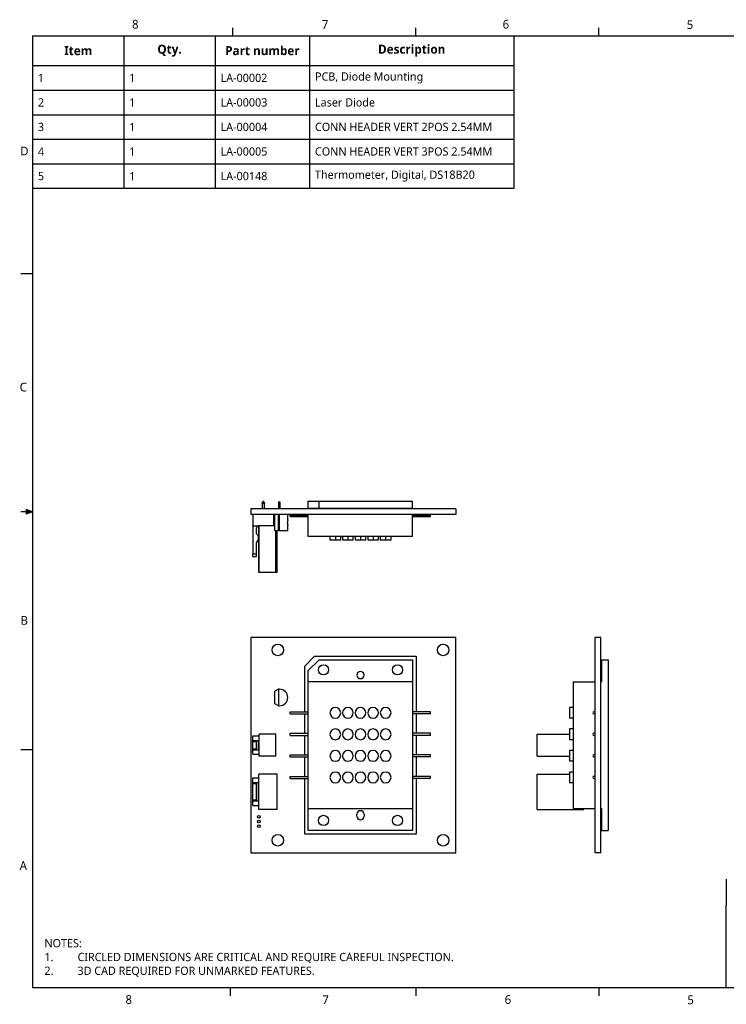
# Model space of a CAD drawing. Extents: x 0.3 to 17, y 0.1 to 10.9.
# Tile 1 of 2: x 0.3 to 8, y 0.1 to 10.9. Entities that reach past the tile are written whole.
import ezdxf

# ---------------------------------------------------------------- set-up
doc = ezdxf.new("R2010")
doc.units = 0
doc.header["$LTSCALE"] = 0.5
doc.header["$MEASUREMENT"] = 0
for name, color, linetype in [('ANNOTATION_TEXT', 7, 'CONTINUOUS'), ('BORDER_FRAME', 7, 'CONTINUOUS'), ('SKETCHED_GEOMETRY', 7, 'CONTINUOUS'), ('TABLES', 7, 'CONTINUOUS'), ('TANGENT_LINES', 7, 'CONTINUOUS'), ('TITLE_BLOCK', 7, 'CONTINUOUS'), ('VISIBLE', 7, 'CONTINUOUS')]:
    doc.layers.add(name, color=color, linetype=linetype)
doc.styles.add('ONSHAPE-STANDARD', font='NotoSans-Regular.ttf')
doc.styles.add('ONSHAPE-STANDARD-BOMTABLE-', font='NotoSans-Bold.ttf')
doc.styles.add('ONSHAPE-STANDARD-BOMTABLE0', font='NotoSans-Regular.ttf')
doc.styles.add('ONSHAPE-STANDARD-NOTESTYLE', font='Noto Sans', dxfattribs={"height": 0.090551})

# ---------------------------------------------------------------- blocks, each defined once
blk = doc.blocks.new('*T2')
at = {"layer": 'TABLES', "color": 0, "linetype": 'BYBLOCK'}
for p, q in [((0, 0), (5.27, 0)), ((0, 0), (0, -1.671)), ((1, 0), (1, -1.671)), ((2, 0), (2, -1.671)), ((3.034, 0), (3.034, -1.671)), ((5.27, 0), (5.27, -1.671)), ((0, -0.326), (5.27, -0.326)), ((0, -0.595), (5.27, -0.595)), ((0, -0.864), (5.27, -0.864)), ((0, -1.133), (5.27, -1.133)), ((0, -1.402), (5.27, -1.402)), ((0, -1.671), (5.27, -1.671))]:
    blk.add_line(p, q, dxfattribs=at)
at = {"layer": 'TABLES', "color": 0}
for s, insert, char_height, width, attachment_point, style in [('{Item}', (0.5, -0.163), 0.0984, 0.88189, 5, 'ONSHAPE-STANDARD-BOMTABLE-'), ('{Qty.}', (1.5, -0.163), 0.0984, 0.88189, 5, 'ONSHAPE-STANDARD-BOMTABLE-'), ('{Part number}', (2.517, -0.163), 0.09843, 0.91565, 5, 'ONSHAPE-STANDARD-BOMTABLE-'), ('{Description}', (4.152, -0.163), 0.09843, 2.11774, 5, 'ONSHAPE-STANDARD-BOMTABLE-'), ('{1}', (0.059, -0.461), 0.0906, 0.88189, 4, 'ONSHAPE-STANDARD-BOMTABLE0'), ('{1}', (1.059, -0.461), 0.0906, 0.88189, 4, 'ONSHAPE-STANDARD-BOMTABLE0'), ('{LA-00002}', (2.059, -0.461), 0.0906, 0.91565, 4, 'ONSHAPE-STANDARD-BOMTABLE0'), ('{PCB, Diode Mounting}', (3.093, -0.461), 0.09055, 2.11774, 4, 'ONSHAPE-STANDARD-BOMTABLE0'), ('{2}', (0.059, -0.73), 0.0906, 0.88189, 4, 'ONSHAPE-STANDARD-BOMTABLE0'), ('{1}', (1.059, -0.73), 0.0906, 0.88189, 4, 'ONSHAPE-STANDARD-BOMTABLE0'), ('{LA-00003}', (2.059, -0.73), 0.0906, 0.91565, 4, 'ONSHAPE-STANDARD-BOMTABLE0'), ('{Laser Diode}', (3.093, -0.73), 0.09055, 2.11774, 4, 'ONSHAPE-STANDARD-BOMTABLE0'), ('{3}', (0.059, -0.999), 0.0906, 0.88189, 4, 'ONSHAPE-STANDARD-BOMTABLE0'), ('{1}', (1.059, -0.999), 0.0906, 0.88189, 4, 'ONSHAPE-STANDARD-BOMTABLE0'), ('{LA-00004}', (2.059, -0.999), 0.0906, 0.91565, 4, 'ONSHAPE-STANDARD-BOMTABLE0'), ('{CONN HEADER VERT 2POS 2.54MM}', (3.093, -0.999), 0.09055, 2.11774, 4, 'ONSHAPE-STANDARD-BOMTABLE0'), ('{4}', (0.059, -1.268), 0.0906, 0.88189, 4, 'ONSHAPE-STANDARD-BOMTABLE0'), ('{1}', (1.059, -1.268), 0.0906, 0.88189, 4, 'ONSHAPE-STANDARD-BOMTABLE0'), ('{LA-00005}', (2.059, -1.268), 0.0906, 0.91565, 4, 'ONSHAPE-STANDARD-BOMTABLE0'), ('{CONN HEADER VERT 3POS 2.54MM}', (3.093, -1.268), 0.09055, 2.11774, 4, 'ONSHAPE-STANDARD-BOMTABLE0'), ('{5}', (0.059, -1.537), 0.0906, 0.88189, 4, 'ONSHAPE-STANDARD-BOMTABLE0'), ('{1}', (1.059, -1.537), 0.0906, 0.88189, 4, 'ONSHAPE-STANDARD-BOMTABLE0'), ('{LA-00148}', (2.059, -1.537), 0.0906, 0.91565, 4, 'ONSHAPE-STANDARD-BOMTABLE0'), ('{Thermometer, Digital, DS18B20}', (3.093, -1.537), 0.09055, 2.11774, 4, 'ONSHAPE-STANDARD-BOMTABLE0')]:
    blk.add_mtext(s, dxfattribs=dict(at, insert=insert, char_height=char_height, width=width, attachment_point=attachment_point, style=style))

msp = doc.modelspace()

# ---------------------------------------------------------------- linework, layer by layer
at = {"layer": 'BORDER_FRAME'}
for p, q in [((2.587, 10.717), (2.587, 10.803)), ((4.591, 10.717), (4.591, 10.803)), ((6.595, 10.717), (6.595, 10.803)), ((0.393, 10.717), (0.393, 0.282)), ((0.393, 10.717), (16.846, 10.717)), ((0.392, 8.107), (0.265, 8.107)), ((0.392, 5.499), (0.324, 5.524)), ((0.324, 5.524), (0.324, 5.476)), ((0.392, 5.499), (0.324, 5.509)), ((0.392, 5.499), (0.265, 5.499)), ((0.392, 5.499), (0.324, 5.476)), ((0.392, 5.499), (0.324, 5.489)), ((0.392, 2.891), (0.265, 2.891)), ((16.846, 0.282), (0.393, 0.282)), ((2.556, 0.279), (2.556, 0.196)), ((4.591, 0.282), (4.591, 0.196)), ((6.595, 0.282), (6.595, 0.196))]:
    msp.add_line(p, q, dxfattribs=at)
at = {"layer": 'TANGENT_LINES'}
for p, q in [((3.098, 5.291), (3.098, 5.471)), ((3.216, 5.459), (3.413, 5.459)), ((4.752, 5.459), (4.555, 5.459)), ((3.709, 5.231), (3.709, 5.192)), ((3.846, 5.231), (3.846, 5.192)), ((3.984, 5.231), (3.984, 5.192)), ((4.122, 5.231), (4.122, 5.192)), ((4.26, 5.231), (4.26, 5.192)), ((2.87, 2.893), (2.87, 2.993)), ((2.87, 2.333), (2.87, 2.533))]:
    msp.add_line(p, q, dxfattribs=at)
at = {"layer": 'TITLE_BLOCK'}
for p in [(7.99, 1.474), (7.99, 0.282)]:
    msp.add_line(p, (7.99, 1.188), dxfattribs=at)
at = {"layer": 'VISIBLE'}
for p, q in [((2.908, 5.593), (2.916, 5.612)), ((2.925, 5.612), (2.916, 5.612)), ((2.925, 5.612), (2.933, 5.593)), ((3.413, 5.54), (3.413, 5.617)), ((3.413, 5.617), (3.531, 5.617)), ((3.531, 5.617), (4.555, 5.617)), ((3.531, 5.54), (3.531, 5.617)), ((4.555, 5.54), (4.555, 5.617)), ((2.783, 5.534), (2.783, 5.471)), ((5.027, 5.534), (2.783, 5.534)), ((2.908, 5.593), (2.908, 5.534)), ((2.933, 5.593), (2.908, 5.593)), ((2.933, 5.534), (2.933, 5.593)), ((3.088, 5.609), (3.101, 5.609)), ((3.088, 5.609), (3.088, 5.534)), ((3.101, 5.609), (3.101, 5.534)), ((3.413, 5.534), (3.413, 5.54)), ((3.413, 5.54), (3.531, 5.54)), ((3.531, 5.54), (4.555, 5.54)), ((4.555, 5.534), (4.555, 5.54)), ((5.027, 5.534), (5.027, 5.471)), ((5.027, 5.471), (2.783, 5.471)), ((2.807, 5.471), (2.807, 5.348)), ((3.035, 5.348), (3.035, 5.471)), ((3.088, 5.471), (3.048, 5.467)), ((3.048, 5.295), (3.048, 5.467)), ((3.088, 5.291), (3.088, 5.471)), ((3.188, 5.411), (3.188, 5.471)), ((3.216, 5.459), (3.216, 5.471)), ((3.216, 5.447), (3.216, 5.459)), ((3.216, 5.447), (3.413, 5.447)), ((3.413, 5.231), (3.413, 5.471)), ((4.555, 5.231), (4.555, 5.471)), ((4.555, 5.447), (4.752, 5.447)), ((4.752, 5.459), (4.752, 5.471)), ((4.752, 5.447), (4.752, 5.459)), ((2.807, 5.348), (2.807, 5.041)), ((2.807, 5.348), (2.874, 5.348)), ((2.846, 5.258), (2.846, 5.324)), ((2.871, 4.836), (2.871, 5.348)), ((3.048, 5.348), (2.874, 5.348)), ((2.874, 4.836), (2.874, 5.348)), ((3.088, 5.291), (3.048, 5.295)), ((3.057, 4.836), (3.057, 5.294)), ((3.071, 4.836), (3.071, 5.292)), ((3.098, 5.291), (3.088, 5.291)), ((3.188, 5.291), (3.098, 5.291)), ((3.183, 5.384), (3.183, 5.381)), ((3.188, 5.291), (3.188, 5.351)), ((2.867, 5.237), (2.846, 5.258)), ((2.846, 5.161), (2.867, 5.197)), ((2.867, 5.197), (2.867, 5.237)), ((4.555, 5.231), (3.413, 5.231)), ((3.649, 5.231), (3.649, 5.192)), ((3.649, 5.192), (3.709, 5.192)), ((3.709, 5.192), (3.768, 5.192)), ((3.768, 5.192), (3.768, 5.231)), ((3.787, 5.231), (3.787, 5.192)), ((3.787, 5.192), (3.846, 5.192)), ((3.846, 5.192), (3.905, 5.192)), ((3.905, 5.192), (3.905, 5.231)), ((3.925, 5.231), (3.925, 5.192)), ((3.925, 5.192), (3.984, 5.192)), ((3.984, 5.192), (4.043, 5.192)), ((4.043, 5.192), (4.043, 5.231)), ((4.063, 5.231), (4.063, 5.192)), ((4.063, 5.192), (4.122, 5.192)), ((4.122, 5.192), (4.181, 5.192)), ((4.181, 5.192), (4.181, 5.231)), ((4.201, 5.231), (4.201, 5.192)), ((4.201, 5.192), (4.26, 5.192)), ((4.26, 5.192), (4.319, 5.192)), ((4.319, 5.192), (4.319, 5.231)), ((2.846, 5.041), (2.846, 5.161)), ((2.807, 5.012), (2.807, 5.041)), ((2.807, 5.041), (2.846, 5.041)), ((2.807, 5.012), (2.846, 5.012)), ((2.846, 5.012), (2.846, 5.041)), ((2.874, 4.836), (2.871, 4.836)), ((3.057, 4.836), (2.874, 4.836)), ((3.071, 4.836), (3.057, 4.836)), ((2.783, 4.124), (2.783, 1.762)), ((5.027, 4.124), (2.783, 4.124)), ((5.027, 1.762), (5.027, 4.124)), ((6.616, 4.124), (6.553, 4.124)), ((6.553, 1.762), (6.553, 4.124)), ((6.616, 1.762), (6.616, 4.124)), ((3.374, 3.809), (3.482, 3.917)), ((3.482, 3.917), (4.594, 3.917)), ((4.594, 3.917), (4.594, 3.309)), ((3.374, 3.309), (3.374, 3.809)), ((3.413, 3.76), (3.531, 3.878)), ((3.531, 3.878), (4.555, 3.878)), ((4.555, 3.878), (4.555, 3.636)), ((6.622, 3.878), (6.622, 3.636)), ((6.622, 3.878), (6.698, 3.878)), ((6.698, 3.878), (6.698, 2.008)), ((3.413, 3.636), (3.413, 3.76)), ((4.555, 3.636), (3.413, 3.636)), ((3.413, 2.25), (3.413, 3.636)), ((4.555, 3.636), (4.555, 2.25)), ((6.313, 3.636), (6.553, 3.636)), ((6.313, 3.636), (6.313, 2.25)), ((6.616, 3.636), (6.622, 3.636)), ((3.088, 3.555), (3.048, 3.536)), ((3.048, 3.394), (3.048, 3.536)), ((3.088, 3.555), (3.088, 3.375)), ((3.098, 3.555), (3.088, 3.555)), ((3.088, 3.375), (3.048, 3.394)), ((3.088, 3.375), (3.098, 3.375)), ((6.313, 3.356), (6.273, 3.356)), ((6.273, 3.356), (6.273, 3.238)), ((3.216, 3.309), (3.413, 3.309)), ((3.216, 3.285), (3.216, 3.309)), ((3.216, 3.285), (3.413, 3.285)), ((3.374, 3.073), (3.374, 3.285)), ((4.752, 3.309), (4.555, 3.309)), ((4.752, 3.285), (4.555, 3.285)), ((4.594, 3.285), (4.594, 3.073)), ((4.752, 3.285), (4.752, 3.309)), ((6.313, 3.238), (6.273, 3.238)), ((2.807, 3.043), (2.874, 3.043)), ((2.807, 2.993), (2.807, 3.043)), ((3.057, 3.062), (2.874, 3.062)), ((2.874, 2.823), (2.874, 3.062)), ((3.057, 2.823), (3.057, 3.062)), ((3.216, 3.073), (3.413, 3.073)), ((3.216, 3.049), (3.216, 3.073)), ((3.216, 3.049), (3.413, 3.049)), ((3.374, 2.837), (3.374, 3.049)), ((4.752, 3.073), (4.555, 3.073)), ((4.752, 3.049), (4.555, 3.049)), ((4.594, 3.049), (4.594, 2.837)), ((4.752, 3.049), (4.752, 3.073)), ((5.918, 3.062), (6.273, 3.062)), ((5.918, 2.823), (5.918, 3.062)), ((6.313, 3.12), (6.273, 3.12)), ((6.273, 3.12), (6.273, 3.002)), ((2.807, 2.993), (2.846, 2.993)), ((2.807, 2.982), (2.807, 2.993)), ((2.807, 2.982), (2.846, 2.982)), ((2.807, 2.904), (2.807, 2.982)), ((2.846, 2.993), (2.867, 2.993)), ((2.846, 2.982), (2.846, 2.993)), ((2.846, 2.904), (2.846, 2.982)), ((2.867, 2.893), (2.867, 2.993)), ((2.867, 2.993), (2.87, 2.993)), ((6.313, 3.002), (6.273, 3.002)), ((2.807, 2.893), (2.807, 2.904)), ((2.807, 2.904), (2.846, 2.904)), ((2.807, 2.843), (2.807, 2.893)), ((2.807, 2.893), (2.846, 2.893)), ((2.807, 2.843), (2.874, 2.843)), ((2.846, 2.893), (2.846, 2.904)), ((2.846, 2.893), (2.867, 2.893)), ((2.867, 2.893), (2.87, 2.893)), ((3.057, 2.823), (2.874, 2.823)), ((3.216, 2.837), (3.413, 2.837)), ((3.216, 2.813), (3.216, 2.837)), ((3.216, 2.813), (3.413, 2.813)), ((3.374, 2.6), (3.374, 2.813)), ((4.752, 2.837), (4.555, 2.837)), ((4.752, 2.813), (4.555, 2.813)), ((4.594, 2.813), (4.594, 2.6)), ((4.752, 2.813), (4.752, 2.837)), ((5.918, 2.823), (6.273, 2.823)), ((6.313, 2.884), (6.273, 2.884)), ((6.273, 2.884), (6.273, 2.766)), ((6.313, 2.766), (6.273, 2.766)), ((2.871, 2.239), (2.871, 2.626)), ((3.071, 2.626), (2.871, 2.626)), ((3.071, 2.239), (3.071, 2.626)), ((3.216, 2.6), (3.413, 2.6)), ((3.216, 2.577), (3.216, 2.6)), ((4.752, 2.6), (4.555, 2.6)), ((4.752, 2.577), (4.752, 2.6)), ((5.918, 2.239), (5.918, 2.626)), ((5.918, 2.626), (6.273, 2.626)), ((6.313, 2.648), (6.273, 2.648)), ((6.273, 2.648), (6.273, 2.529)), ((2.807, 2.533), (2.807, 2.583)), ((2.807, 2.583), (2.871, 2.583)), ((2.807, 2.533), (2.846, 2.533)), ((2.807, 2.522), (2.807, 2.533)), ((2.807, 2.522), (2.846, 2.522)), ((2.807, 2.343), (2.807, 2.522)), ((2.846, 2.533), (2.867, 2.533)), ((2.846, 2.522), (2.846, 2.533)), ((2.846, 2.343), (2.846, 2.522)), ((2.867, 2.333), (2.867, 2.533)), ((2.867, 2.533), (2.87, 2.533)), ((3.216, 2.577), (3.413, 2.577)), ((3.374, 1.968), (3.374, 2.577)), ((4.752, 2.577), (4.555, 2.577)), ((4.594, 2.577), (4.594, 1.968)), ((6.313, 2.529), (6.273, 2.529)), ((2.807, 2.343), (2.846, 2.343)), ((2.807, 2.333), (2.807, 2.343)), ((2.807, 2.283), (2.807, 2.333)), ((2.807, 2.333), (2.846, 2.333)), ((2.807, 2.283), (2.871, 2.283)), ((2.846, 2.333), (2.846, 2.343)), ((2.846, 2.333), (2.867, 2.333)), ((2.867, 2.333), (2.87, 2.333)), ((3.071, 2.239), (2.871, 2.239)), ((3.413, 2.008), (3.413, 2.25)), ((3.413, 2.25), (4.555, 2.25)), ((3.945, 2.165), (3.945, 2.185)), ((4.024, 2.185), (4.024, 2.165)), ((4.555, 2.25), (4.555, 2.008)), ((5.918, 2.239), (6.43, 2.239)), ((6.313, 2.25), (6.553, 2.25)), ((6.43, 2.239), (6.43, 2.25)), ((6.616, 2.25), (6.622, 2.25)), ((6.622, 2.25), (6.622, 2.008)), ((4.594, 1.968), (3.374, 1.968)), ((4.555, 2.008), (3.413, 2.008)), ((6.622, 2.008), (6.698, 2.008)), ((2.783, 1.762), (5.027, 1.762)), ((6.616, 1.762), (6.553, 1.762))]:
    msp.add_line(p, q, dxfattribs=at)
for centre, radius in [((3.079, 3.986), 0.063), ((4.89, 3.986), 0.063), ((3.579, 3.768), 0.0561), ((4.39, 3.768), 0.0561), ((2.872, 2.156), 0.0148), ((3.579, 2.118), 0.0561), ((4.39, 2.118), 0.0561), ((2.872, 2.106), 0.0148), ((2.872, 2.056), 0.0148), ((3.079, 1.9), 0.063), ((4.89, 1.9), 0.063)]:
    msp.add_circle(centre, radius, dxfattribs=at)
for centre, radius, start, end in [((2.87, 5.324), 0.0236, 90, 180), ((3.984, 3.711), 0.0394, 90, 270), ((3.984, 3.711), 0.0394, 270, 90), ((3.098, 3.465), 0.0902, 270, 90), ((3.709, 3.297), 0.0591, 90, 270), ((3.709, 3.297), 0.0591, 270, 90), ((3.846, 3.297), 0.0591, 90, 270), ((3.846, 3.297), 0.0591, 270, 90), ((3.984, 3.297), 0.0591, 90, 270), ((3.984, 3.297), 0.0591, 270, 90), ((4.122, 3.297), 0.0591, 90, 270), ((4.122, 3.297), 0.0591, 270, 90), ((4.26, 3.297), 0.0591, 90, 270), ((4.26, 3.297), 0.0591, 270, 90), ((6.541, 3.297), 0.0118, 90, 270), ((6.541, 3.297), 0.0118, 270, 90), ((3.709, 3.061), 0.0591, 90, 270), ((3.709, 3.061), 0.0591, 270, 90), ((3.846, 3.061), 0.0591, 90, 270), ((3.846, 3.061), 0.0591, 270, 90), ((3.984, 3.061), 0.0591, 90, 270), ((3.984, 3.061), 0.0591, 270, 90), ((4.122, 3.061), 0.0591, 90, 270), ((4.122, 3.061), 0.0591, 270, 90), ((4.26, 3.061), 0.0591, 90, 270), ((4.26, 3.061), 0.0591, 270, 90), ((6.541, 3.061), 0.0118, 90, 270), ((6.541, 3.061), 0.0118, 270, 90), ((3.709, 2.825), 0.0591, 90, 270), ((3.709, 2.825), 0.0591, 270, 90), ((3.846, 2.825), 0.0591, 90, 270), ((3.846, 2.825), 0.0591, 270, 90), ((3.984, 2.825), 0.0591, 90, 270), ((3.984, 2.825), 0.0591, 270, 90), ((4.122, 2.825), 0.0591, 90, 270), ((4.122, 2.825), 0.0591, 270, 90), ((4.26, 2.825), 0.0591, 90, 270), ((4.26, 2.825), 0.0591, 270, 90), ((6.541, 2.825), 0.0118, 90, 270), ((6.541, 2.825), 0.0118, 270, 90), ((3.709, 2.589), 0.0591, 90, 270), ((3.709, 2.589), 0.0591, 270, 90), ((3.846, 2.589), 0.0591, 90, 270), ((3.846, 2.589), 0.0591, 270, 90), ((3.984, 2.589), 0.0591, 90, 270), ((3.984, 2.589), 0.0591, 270, 90), ((4.122, 2.589), 0.0591, 90, 270), ((4.122, 2.589), 0.0591, 270, 90), ((4.26, 2.589), 0.0591, 90, 270), ((4.26, 2.589), 0.0591, 270, 90), ((6.541, 2.589), 0.0118, 90, 270), ((6.541, 2.589), 0.0118, 270, 90), ((3.984, 2.185), 0.0394, 90, 180), ((3.984, 2.165), 0.0394, 180, 0), ((3.984, 2.185), 0.0394, 0, 90)]:
    msp.add_arc(centre, radius, start, end, dxfattribs=at)
for points, knots in [([(3.188, 5.408), (3.187, 5.407), (3.187, 5.406), (3.185, 5.399), (3.184, 5.391), (3.183, 5.386), (3.183, 5.384)], [0, 0, 0, 0, 0.14238, 0.411943, 0.724187, 1, 1, 1, 1]), ([(3.188, 5.411), (3.188, 5.411), (3.188, 5.41), (3.188, 5.409), (3.188, 5.408)], [0, 0, 0, 0, 0.408097, 1, 1, 1, 1]), ([(3.183, 5.381), (3.183, 5.378), (3.184, 5.371), (3.185, 5.366), (3.185, 5.364)], [0, 0, 0, 0, 0.538778, 1, 1, 1, 1]), ([(3.185, 5.364), (3.185, 5.364), (3.185, 5.363), (3.187, 5.356), (3.188, 5.352), (3.188, 5.351), (3.188, 5.351)], [0, 0, 0, 0, 0.1805, 0.56133, 0.86078, 1, 1, 1, 1])]:
    msp.add_open_spline(points, degree=3, knots=knots, dxfattribs=at)

# ---------------------------------------------------------------- block references
at = {"layer": 'TABLES'}
msp.add_blockref('*T2', (0.393, 10.717), dxfattribs=at)

# ---------------------------------------------------------------- texts
at = {"layer": 'ANNOTATION_TEXT', "insert": (0.523, 0.817), "char_height": 0.09055, "width": 6.78827, "attachment_point": 1, "style": 'ONSHAPE-STANDARD-NOTESTYLE'}
msp.add_mtext('NOTES:\\P1.^ICIRCLED DIMENSIONS ARE CRITICAL AND REQUIRE CAREFUL INSPECTION. \\P2.^I3D CAD REQUIRED FOR UNMARKED FEATURES. ', dxfattribs=at)
at = {"layer": 'BORDER_FRAME', "char_height": 0.0954, "attachment_point": 1, "style": 'ONSHAPE-STANDARD'}
for s, insert in [('8', (1.483, 10.892)), ('7', (3.561, 10.889)), ('6', (5.541, 10.892)), ('5', (7.557, 10.888)), ('D', (0.258, 9.502)), ('C', (0.252, 6.915)), ('B', (0.262, 4.357)), ('8', (1.411, 0.202)), ('7', (3.567, 0.202)), ('6', (5.563, 0.202)), ('5', (7.564, 0.199))]:
    msp.add_mtext(s, dxfattribs=dict(at, insert=insert))
at = {"layer": 'SKETCHED_GEOMETRY', "insert": (0.252, 1.671), "char_height": 0.0954, "attachment_point": 1, "style": 'ONSHAPE-STANDARD'}
msp.add_mtext('A', dxfattribs=at)

doc.saveas('drawing.dxf')
